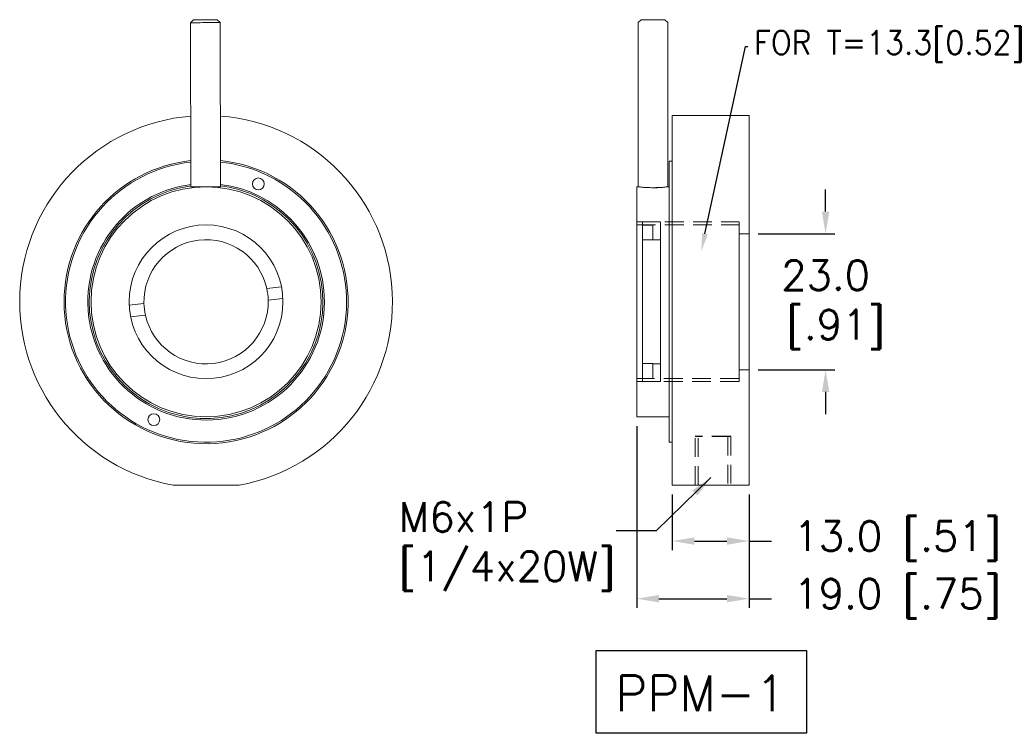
# Model space of a CAD drawing. Extents: x 284 to 594, y 35 to 155.
# Tile 1 of 17: x 284 to 450, y 35 to 155. Entities that reach past the tile are written whole.
import ezdxf
from ezdxf import colors
from ezdxf.entities.mleader import LeaderData, LeaderLine
from ezdxf.math import Vec2, Vec3

# ---------------------------------------------------------------- set-up
doc = ezdxf.new("R2010")
doc.units = 0
doc.header["$LTSCALE"] = 0.5
doc.header["$MEASUREMENT"] = 0
doc.linetypes.add('DASHED2', pattern=[9.525, 6.35, -3.175])
doc.layers.get('0').update_dxf_attribs({"linetype": 'CONTINUOUS'})
doc.layers.get('Defpoints').update_dxf_attribs({"linetype": 'CONTINUOUS'})
doc.layers.add('外形線', color=7, linetype='CONTINUOUS')
doc.layers.add('外形輪廓', color=7, linetype='CONTINUOUS')
doc.styles.get("Standard").update_dxf_attribs({"font": 'romans.shx', "bigfont": 'stsl.shx'})
doc.styles.add('STSL', font='romans.shx', dxfattribs={"bigfont": 'stsl.shx'})
doc.dimstyles.new('11', dxfattribs={"dimscale": 2.5, "dimtxt": 2, "dimasz": 1.5, "dimexe": 0.625, "dimexo": 0.625, "dimgap": 1, "dimtad": 0, "dimtih": 1, "dimtoh": 1, "dimdec": 1, "dimzin": 1, "dimdsep": 46, "dimtxsty": 'STSL', "dimcen": 0, "dimadec": 1, "dimazin": 0, "dimtfac": 1, "dimtdec": 1, "dimtofl": 0, "dimtmove": 0, "dimatfit": 3, "dimfxl": 0, "dimtolj": 1, "dimtzin": 0, "dimarcsym": 0})

# ---------------------------------------------------------------- blocks, each defined once
blk = doc.blocks.new('*D25')
at = {"layer": 'Defpoints', "color": 0}
for p in [(407.14, 119.09), (407.14, 96.09), (420.07, 96.09)]:
    blk.add_point(p, dxfattribs=at)
at = {"layer": '外形輪廓', "color": 0, "lineweight": -2}
for p, q in [((420.07, 122.84), (420.07, 126.59)), ((408.7, 119.09), (421.63, 119.09)), ((408.7, 96.09), (421.63, 96.09)), ((420.07, 92.34), (420.07, 88.59))]:
    blk.add_line(p, q, dxfattribs=at)
at = {"layer": '外形輪廓', "color": 0}
for points in [[(419.44, 122.84), (420.69, 122.84), (420.07, 119.09)], [(419.44, 92.34), (420.69, 92.34), (420.07, 96.09)]]:
    blk.add_solid(points, dxfattribs=at)
at = {"layer": '外形輪廓', "color": 0, "insert": (420.07, 107.07), "char_height": 5, "attachment_point": 5, "style": 'STSL'}
blk.add_mtext('\\A1;23.0\\P [.91]', dxfattribs=at)
blk = doc.blocks.new('*D29')
at = {"layer": 'Defpoints', "color": 0}
for p in [(388.15, 88.14), (407.15, 76.59), (388.15, 57.38)]:
    blk.add_point(p, dxfattribs=at)
at = {"layer": '外形輪廓', "color": 0, "lineweight": -2}
for p, q in [((388.15, 86.57), (388.15, 55.82)), ((407.15, 75.02), (407.15, 55.82)), ((391.9, 57.38), (403.4, 57.38)), ((407.15, 57.38), (410.9, 57.38))]:
    blk.add_line(p, q, dxfattribs=at)
at = {"layer": '外形輪廓', "color": 0}
for points in [[(391.9, 58.01), (391.9, 56.76), (388.15, 57.38)], [(403.4, 58.01), (403.4, 56.76), (407.15, 57.38)]]:
    blk.add_solid(points, dxfattribs=at)
at = {"layer": '外形輪廓', "color": 0, "insert": (432.21, 57.38), "char_height": 5, "attachment_point": 5, "style": 'STSL'}
blk.add_mtext('\\A1;19.0 [.75]', dxfattribs=at)
blk = doc.blocks.new('*D38')
at = {"layer": 'Defpoints', "color": 0}
for p in [(394.15, 76.59), (407.15, 76.59), (407.15, 67.13)]:
    blk.add_point(p, dxfattribs=at)
at = {"layer": '外形輪廓', "color": 0, "lineweight": -2}
for p, q in [((394.15, 75.02), (394.15, 65.57)), ((407.15, 75.02), (407.15, 65.57)), ((397.9, 67.13), (403.4, 67.13)), ((407.15, 67.13), (410.9, 67.13))]:
    blk.add_line(p, q, dxfattribs=at)
at = {"layer": '外形輪廓', "color": 0}
for points in [[(397.9, 67.75), (397.9, 66.5), (394.15, 67.13)], [(403.4, 67.75), (403.4, 66.5), (407.15, 67.13)]]:
    blk.add_solid(points, dxfattribs=at)
at = {"layer": '外形輪廓', "color": 0, "insert": (432.21, 67.13), "char_height": 5, "attachment_point": 5, "style": 'STSL'}
blk.add_mtext('\\A1;13.0 [.51]', dxfattribs=at)

msp = doc.modelspace()

# ---------------------------------------------------------------- linework, layer by layer
at = {"color": 7, "linetype": 'Continuous', "lineweight": 15}
for p, q in [((313.25, 155.28), (312.75, 154.78)), ((312.75, 154.78), (312.81, 127.03)), ((317.75, 154.79), (317.25, 155.29)), ((317.81, 127.04), (317.75, 154.79)), ((388.4, 154.79), (388.9, 155.29)), ((388.4, 127.04), (388.4, 154.79)), ((388.9, 155.29), (392.9, 155.29)), ((392.9, 155.29), (393.4, 154.79)), ((393.4, 154.79), (393.4, 127.04)), ((394.15, 139.09), (407.15, 139.09)), ((394.15, 76.59), (394.15, 139.08)), ((407.15, 76.59), (407.15, 139.08)), ((393.65, 131.34), (394.15, 131.34)), ((393.65, 83.84), (393.65, 131.33)), ((394.15, 83.84), (394.15, 131.33)), ((407.14, 84.59), (407.14, 130.58)), ((407.15, 130.59), (407.15, 84.59)), ((313.31, 127.03), (313.31, 126.93)), ((317.31, 126.94), (317.31, 127.04)), ((388.15, 127.04), (388.41, 127.04)), ((388.15, 88.14), (388.15, 127.04)), ((393.4, 127.04), (393.65, 127.04)), ((393.65, 88.14), (393.65, 127.04)), ((388.15, 94.59), (388.15, 120.58)), ((389.15, 121.09), (392.15, 121.09)), ((389.15, 120.59), (390.85, 120.59)), ((389.15, 120.55), (389.15, 120.59)), ((389.15, 118.04), (389.15, 120.55)), ((390.85, 120.55), (389.15, 120.55)), ((390.85, 120.55), (390.85, 120.59)), ((407.15, 96.09), (407.15, 119.09)), ((389.15, 118.04), (390.85, 118.04)), ((390.85, 118.09), (392.15, 118.09)), ((390.85, 118.04), (390.85, 118.09)), ((407.14, 111.53), (407.14, 110.84)), ((407.14, 110.84), (407.14, 111.53)), ((407.15, 111.53), (407.15, 110.84)), ((407.15, 110.84), (407.15, 111.53)), ((328.1, 110.14), (325.61, 109.84)), ((407.15, 111.23), (407.14, 111.23)), ((407.14, 111.2), (407.15, 111.2)), ((407.14, 110.84), (407.14, 111.12)), ((407.14, 111.12), (407.14, 111.02)), ((407.14, 111.02), (407.14, 111.12)), ((407.14, 111.12), (407.15, 111.12)), ((407.15, 111.08), (407.14, 111.08)), ((407.15, 111.12), (407.15, 111.02)), ((407.15, 110.84), (407.15, 111.12)), ((407.15, 111.02), (407.15, 111.12)), ((304.86, 107.32), (302.37, 107.02)), ((325.85, 107.85), (328.34, 108.15)), ((302.61, 105.03), (305.1, 105.34)), ((393.65, 88.14), (388.15, 88.14)), ((394.15, 83.84), (393.65, 83.84)), ((309.77, 76.59), (320.95, 76.59)), ((394.15, 76.59), (407.15, 76.59))]:
    msp.add_line(p, q, dxfattribs=at)
at = {"color": 7, "linetype": 'DASHED2', "lineweight": 15}
for p, q in [((388.15, 121.09), (405.45, 121.09)), ((388.15, 120.59), (405.45, 120.59)), ((389.15, 94.09), (389.15, 121.08)), ((390.85, 118.04), (390.85, 120.55)), ((392.15, 94.09), (392.15, 121.08)), ((405.45, 94.09), (405.45, 121.09)), ((405.45, 119.09), (407.15, 119.09)), ((405.45, 119.09), (405.45, 96.09)), ((389.15, 118.04), (389.15, 97.13)), ((389.15, 97.13), (389.15, 118.04)), ((392.15, 97.09), (392.15, 118.09)), ((389.15, 94.62), (389.15, 97.13)), ((390.85, 97.13), (389.15, 97.13)), ((390.85, 97.13), (390.85, 97.09)), ((390.85, 94.62), (390.85, 97.13)), ((392.15, 97.09), (390.85, 97.09)), ((407.15, 96.09), (405.45, 96.09)), ((405.45, 94.59), (388.15, 94.59)), ((405.45, 94.09), (388.15, 94.09)), ((390.85, 94.62), (389.15, 94.62)), ((392.15, 94.09), (389.15, 94.09)), ((398.04, 76.59), (398.04, 84.78)), ((398.54, 76.59), (398.54, 84.78)), ((403.54, 84.78), (403.54, 76.59)), ((404.04, 84.78), (404.04, 76.59))]:
    msp.add_line(p, q, dxfattribs=at)
at = {"color": 7, "linetype": 'Continuous', "lineweight": 15, "flags": 128}
for points in [[(317.75, 154.79), (317.74, 154.79), (317.68, 154.79), (317.54, 154.79), (317.34, 154.79), (317.08, 154.79), (316.77, 154.79), (316.41, 154.79), (316.02, 154.79), (315.61, 154.79), (315.19, 154.79), (314.77, 154.79), (314.36, 154.78), (313.98, 154.78), (313.63, 154.78), (313.33, 154.78), (313.09, 154.78), (312.91, 154.78), (312.79, 154.78), (312.75, 154.78), (312.75, 154.78)], [(313.25, 155.28), (313.25, 155.28), (313.3, 155.28), (313.42, 155.28), (313.61, 155.28), (313.85, 155.28), (314.15, 155.28), (314.49, 155.28), (314.85, 155.29), (315.23, 155.29), (315.61, 155.29), (315.97, 155.29), (316.31, 155.29), (316.61, 155.29), (316.87, 155.29), (317.06, 155.29), (317.19, 155.29), (317.24, 155.29), (317.25, 155.29)], [(312.81, 127.03), (312.81, 127.03), (312.86, 127.03), (312.97, 127.03), (313.15, 127.03), (313.39, 127.03), (313.69, 127.03), (314.04, 127.03), (314.42, 127.03), (314.83, 127.04), (315.25, 127.04), (315.67, 127.04), (316.09, 127.04), (316.48, 127.04), (316.83, 127.04), (317.15, 127.04), (317.41, 127.04), (317.61, 127.04), (317.74, 127.04), (317.81, 127.04), (317.81, 127.04)]]:
    msp.add_lwpolyline(points, dxfattribs=at)
at = {"color": 7, "linetype": 'Continuous', "lineweight": 15}
for centre, radius in [((324.19, 127.52), 1), ((315.36, 107.59), 19.45), ((315.36, 107.59), 13), ((306.53, 87.66), 1)]:
    msp.add_circle(centre, radius, dxfattribs=at)
for radius, start, end in [(31.5, 94.6825, 259.7778), (31.5, 280.2222, 85.5784), (24, 180, 84.1513), (24, 96.1096, 180), (23.75, 96.1728, 66.1037), (23.75, 66.1037, 84.0881), (20, 97.3112, 5.6397), (19.75, 97.4026, 66.1037), (20, 5.6397, 82.9497), (19.75, 66.1037, 82.8583), (10.5, 12.3764, 181.4464), (10.5, 1.4464, 12.3764), (10.5, 181.4464, 192.3764), (10.5, 192.3764, 1.4464)]:
    msp.add_arc((315.36, 107.59), radius, start, end, dxfattribs=at)
for points, knots in [([(390.9, 126.87), (390.74, 126.87), (390.57, 126.88), (390.25, 126.89), (390.1, 126.89), (389.79, 126.91), (389.65, 126.91), (389.38, 126.93), (389.25, 126.95), (389.02, 126.97), (388.92, 126.98), (388.73, 127), (388.66, 127.01), (388.53, 127.02), (388.48, 127.03), (388.42, 127.03), (388.4, 127.04), (388.4, 127.04), (388.42, 127.03), (388.48, 127.03), (388.53, 127.02), (388.65, 127.01), (388.73, 127), (388.91, 126.98), (389.02, 126.97), (389.25, 126.95), (389.38, 126.93), (389.65, 126.92), (389.79, 126.91), (390.1, 126.89), (390.25, 126.89), (390.57, 126.88), (390.74, 126.87), (391.06, 126.87), (391.23, 126.88), (391.55, 126.89), (391.71, 126.89), (392.01, 126.91), (392.15, 126.91), (392.43, 126.93), (392.55, 126.95), (392.78, 126.97), (392.89, 126.98), (393.07, 127), (393.15, 127.01), (393.27, 127.02), (393.32, 127.03), (393.39, 127.03), (393.4, 127.04), (393.4, 127.04), (393.39, 127.03), (393.32, 127.03), (393.27, 127.02), (393.15, 127.01), (393.07, 127), (392.89, 126.98), (392.79, 126.97), (392.44, 126.93), (392.16, 126.91), (391.56, 126.88), (391.23, 126.87), (390.9, 126.87)], [0, 0, 0, 0, 0.03125, 0.03125, 0.0625, 0.0625, 0.09375, 0.09375, 0.125, 0.125, 0.15625, 0.15625, 0.1875, 0.1875, 0.21875, 0.21875, 0.25, 0.25, 0.28125, 0.28125, 0.3125, 0.3125, 0.34375, 0.34375, 0.375, 0.375, 0.40625, 0.40625, 0.4375, 0.4375, 0.46875, 0.46875, 0.5, 0.5, 0.53125, 0.53125, 0.5625, 0.5625, 0.59375, 0.59375, 0.625, 0.625, 0.65625, 0.65625, 0.6875, 0.6875, 0.71875, 0.71875, 0.75, 0.75, 0.78125, 0.78125, 0.8125, 0.8125, 0.84375, 0.84375, 0.875, 0.875, 0.9375, 0.9375, 1, 1, 1, 1]), ([(407.14, 111.91), (407.14, 111.88), (407.14, 111.83), (407.14, 111.75), (407.14, 111.67), (407.14, 111.6), (407.14, 111.52), (407.14, 111.46), (407.14, 111.4), (407.14, 111.35), (407.14, 111.3), (407.14, 111.27), (407.14, 111.24), (407.14, 111.23), (407.14, 111.23)], [0, 0, 0, 0, 0.08873, 0.17533, 0.261703, 0.348576, 0.434429, 0.517908, 0.600323, 0.683605, 0.765512, 0.844433, 0.92232, 1, 1, 1, 1]), ([(407.14, 111.2), (407.14, 111.2), (407.14, 111.2), (407.14, 111.22), (407.14, 111.23), (407.14, 111.26), (407.14, 111.28), (407.14, 111.31), (407.14, 111.35), (407.14, 111.38), (407.14, 111.43), (407.14, 111.47), (407.14, 111.51), (407.14, 111.56), (407.14, 111.6), (407.14, 111.65), (407.14, 111.7), (407.14, 111.73), (407.14, 111.75)], [0, 0, 0, 0, 0.0591674, 0.1169655, 0.1740883, 0.2325369, 0.2913909, 0.352003, 0.4146274, 0.480603, 0.5467585, 0.6120397, 0.6757464, 0.7392116, 0.8023298, 0.8668989, 0.9324124, 1, 1, 1, 1]), ([(407.14, 111.63), (407.14, 111.61), (407.14, 111.57), (407.14, 111.52), (407.14, 111.47), (407.14, 111.43), (407.14, 111.39), (407.14, 111.35), (407.14, 111.32), (407.14, 111.29), (407.14, 111.26), (407.14, 111.24), (407.14, 111.22), (407.14, 111.21), (407.14, 111.2), (407.14, 111.19), (407.14, 111.19), (407.14, 111.2), (407.14, 111.2)], [0, 0, 0, 0, 0.073993, 0.144733, 0.212733, 0.278069, 0.342095, 0.404686, 0.46724, 0.530448, 0.592859, 0.652986, 0.711637, 0.768635, 0.825945, 0.882753, 0.940964, 1, 1, 1, 1]), ([(407.14, 111.08), (407.14, 111.1), (407.14, 111.13), (407.14, 111.18), (407.14, 111.23), (407.14, 111.29), (407.14, 111.36), (407.14, 111.44), (407.14, 111.52), (407.14, 111.57), (407.14, 111.6)], [0, 0, 0, 0, 0.119176, 0.236419, 0.354345, 0.473259, 0.596122, 0.724098, 0.858554, 1, 1, 1, 1]), ([(407.15, 111.91), (407.15, 111.88), (407.15, 111.83), (407.15, 111.75), (407.15, 111.67), (407.15, 111.6), (407.15, 111.52), (407.15, 111.46), (407.15, 111.4), (407.15, 111.35), (407.15, 111.3), (407.15, 111.27), (407.15, 111.24), (407.15, 111.23), (407.15, 111.23)], [0, 0, 0, 0, 0.08873, 0.17533, 0.261703, 0.348576, 0.434429, 0.517908, 0.600323, 0.683605, 0.765512, 0.844433, 0.92232, 1, 1, 1, 1]), ([(407.15, 111.2), (407.15, 111.2), (407.15, 111.2), (407.15, 111.22), (407.15, 111.23), (407.15, 111.26), (407.15, 111.28), (407.15, 111.31), (407.15, 111.35), (407.15, 111.38), (407.15, 111.43), (407.15, 111.47), (407.15, 111.51), (407.15, 111.56), (407.15, 111.6), (407.15, 111.65), (407.15, 111.7), (407.15, 111.73), (407.15, 111.75)], [0, 0, 0, 0, 0.0591674, 0.1169655, 0.1740883, 0.2325369, 0.2913909, 0.352003, 0.4146274, 0.480603, 0.5467585, 0.6120397, 0.6757464, 0.7392116, 0.8023298, 0.8668989, 0.9324124, 1, 1, 1, 1]), ([(407.15, 111.63), (407.15, 111.61), (407.15, 111.57), (407.15, 111.52), (407.15, 111.47), (407.15, 111.43), (407.15, 111.39), (407.15, 111.35), (407.15, 111.32), (407.15, 111.29), (407.15, 111.26), (407.15, 111.24), (407.15, 111.22), (407.15, 111.21), (407.15, 111.2), (407.15, 111.19), (407.15, 111.19), (407.15, 111.2), (407.15, 111.2)], [0, 0, 0, 0, 0.073993, 0.144733, 0.212733, 0.278069, 0.342095, 0.404686, 0.46724, 0.530448, 0.592859, 0.652986, 0.711637, 0.768635, 0.825945, 0.882753, 0.940964, 1, 1, 1, 1]), ([(407.15, 111.08), (407.15, 111.1), (407.15, 111.13), (407.15, 111.18), (407.15, 111.23), (407.15, 111.29), (407.15, 111.36), (407.15, 111.44), (407.15, 111.52), (407.15, 111.57), (407.15, 111.6)], [0, 0, 0, 0, 0.119176, 0.236419, 0.354345, 0.473259, 0.596122, 0.724098, 0.858554, 1, 1, 1, 1]), ([(407.14, 111.46), (407.14, 111.44), (407.14, 111.41), (407.14, 111.36), (407.14, 111.31), (407.14, 111.27), (407.14, 111.23), (407.14, 111.19), (407.14, 111.16), (407.14, 111.13), (407.14, 111.1), (407.14, 111.08), (407.14, 111.05), (407.14, 111.04), (407.14, 111.02), (407.14, 111.01), (407.14, 111), (407.14, 110.99), (407.14, 110.99)], [0, 0, 0, 0, 0.080237, 0.156905, 0.229425, 0.298795, 0.364471, 0.427555, 0.487562, 0.5457, 0.601948, 0.657864, 0.713768, 0.769711, 0.825775, 0.88279, 0.940905, 1, 1, 1, 1]), ([(407.14, 111.23), (407.14, 111.23), (407.14, 111.22), (407.14, 111.23), (407.14, 111.24), (407.14, 111.27), (407.14, 111.3), (407.14, 111.35), (407.14, 111.4), (407.14, 111.44), (407.14, 111.46)], [0, 0, 0, 0, 0.122404, 0.24025, 0.356917, 0.473585, 0.593983, 0.720382, 0.855132, 1, 1, 1, 1]), ([(407.14, 110.99), (407.14, 110.99), (407.14, 110.98), (407.14, 110.98), (407.14, 110.99), (407.14, 111), (407.14, 111.01), (407.14, 111.03), (407.14, 111.05), (407.14, 111.07), (407.14, 111.08)], [0, 0, 0, 0, 0.128284, 0.253147, 0.37652, 0.498482, 0.621802, 0.744856, 0.870728, 1, 1, 1, 1]), ([(407.15, 111.46), (407.15, 111.44), (407.15, 111.41), (407.15, 111.36), (407.15, 111.31), (407.15, 111.27), (407.15, 111.23), (407.15, 111.19), (407.15, 111.16), (407.15, 111.13), (407.15, 111.1), (407.15, 111.08), (407.15, 111.05), (407.15, 111.04), (407.15, 111.02), (407.15, 111.01), (407.15, 111), (407.15, 110.99), (407.15, 110.99)], [0, 0, 0, 0, 0.080237, 0.156905, 0.229425, 0.298795, 0.364471, 0.427555, 0.487562, 0.5457, 0.601948, 0.657864, 0.713768, 0.769711, 0.825775, 0.88279, 0.940905, 1, 1, 1, 1]), ([(407.15, 111.23), (407.15, 111.23), (407.15, 111.22), (407.15, 111.23), (407.15, 111.24), (407.15, 111.27), (407.15, 111.3), (407.15, 111.35), (407.15, 111.4), (407.15, 111.44), (407.15, 111.46)], [0, 0, 0, 0, 0.122404, 0.24025, 0.356917, 0.473585, 0.593983, 0.720382, 0.855132, 1, 1, 1, 1]), ([(407.15, 110.99), (407.15, 110.99), (407.15, 110.98), (407.15, 110.98), (407.15, 110.99), (407.15, 111), (407.15, 111.01), (407.15, 111.03), (407.15, 111.05), (407.15, 111.07), (407.15, 111.08)], [0, 0, 0, 0, 0.128284, 0.253147, 0.37652, 0.498482, 0.621802, 0.744856, 0.870728, 1, 1, 1, 1])]:
    msp.add_open_spline(points, degree=3, knots=knots, dxfattribs=at)
at = {"layer": '外形輪廓', "linetype": 'DASHED2'}
msp.add_line((404.04, 84.78), (398.04, 84.78), dxfattribs=at)
at = {"layer": '外形輪廓'}
msp.add_lwpolyline([(381.29, 48.63), (416.87, 48.63), (416.87, 34.62), (381.29, 34.62)], close=True, dxfattribs=at)

# ---------------------------------------------------------------- texts
at = {"layer": '外形線', "insert": (347.94, 66.19), "char_height": 5, "attachment_point": 4, "style": 'STSL'}
msp.add_mtext('M6x1P \\P[1/4x20W]', dxfattribs=at)
at = {"layer": '外形輪廓', "insert": (384.54, 44.37), "char_height": 6, "attachment_point": 1, "style": 'STSL'}
msp.add_mtext_dynamic_manual_height_columns('PPM-1', width=47.3683, gutter_width=15, heights=[0], dxfattribs=at)

# ---------------------------------------------------------------- dimensions: what is measured, and where the dimension line sits
at = {"layer": '外形輪廓'}
dim = msp.add_linear_dim(base=(420.07, 96.09), p1=(407.14, 119.09), p2=(407.14, 96.09), angle=90, text='<>\\P[]', dimstyle='11', dxfattribs=at)
dim.commit()
dim.dimension.update_dxf_attribs({"geometry": '*D25', "text_midpoint": (420.07, 107.07), "dimtype": 160})
dim = msp.add_linear_dim(base=(388.15, 57.38), p1=(407.15, 76.59), p2=(388.15, 88.14), angle=180, dimstyle='11', dxfattribs=at)
dim.commit()
dim.dimension.update_dxf_attribs({"geometry": '*D29', "text_midpoint": (432.21, 57.38), "dimtype": 160})
dim = msp.add_linear_dim(base=(407.15, 67.13), p1=(394.15, 76.59), p2=(407.15, 76.59), dimstyle='11', dxfattribs=at)
dim.commit()
dim.dimension.update_dxf_attribs({"geometry": '*D38', "text_midpoint": (432.21, 67.13), "dimtype": 160})

# ---------------------------------------------------------------- leaders
at = {"layer": '外形線', "annotation_type": 0, "has_hookline": 1, "hookline_direction": 1, "text_width": 38.57}
msp.add_leader([(400.65, 77.87), (391.43, 68.85), (384.65, 68.85)], dimstyle='11', dxfattribs=at)
at = {"layer": '外形輪廓'}
ml = msp.add_multileader_mtext('Standard', dxfattribs=at)
ml.set_content('FOR T=13.3[0.52]', color=256)
ml.set_leader_properties()
ml.build(insert=Vec2(0, 0))
ml.multileader.update_dxf_attribs({"dogleg_length": 0.36, "arrow_head_size": 3})
ctx = ml.context
ctx.base_point, ctx.arrow_head_size, ctx.landing_gap_size, ctx.plane_origin = Vec3(406.91, 150.75), 3, 1, Vec3(399.05, 116.14)
notes = []
notes.append((ctx, [(0, (1, 1, 0), (406.55, 150.75), (1, 0), 0.36, [(0, [(399.05, 116.14)], 0, [])])]))
ctx.mtext.insert, ctx.mtext.flow_direction = Vec3(407.91, 153.42), 5
for ctx, leaders in notes:
    for number, flags, end, landing, length, lines in leaders:
        leader = LeaderData()
        leader.index, (leader.has_last_leader_line, leader.has_dogleg_vector, leader.attachment_direction) = number, flags
        leader.last_leader_point, leader.dogleg_vector, leader.dogleg_length = Vec3(end), Vec3(landing), length
        for number, points, colour, breaks in lines:
            line = LeaderLine()
            line.index, line.vertices, line.color, line.breaks = number, Vec3.list(points), colors.encode_raw_color(colour), breaks
            leader.lines.append(line)
        ctx.leaders.append(leader)

doc.saveas('drawing.dxf')
